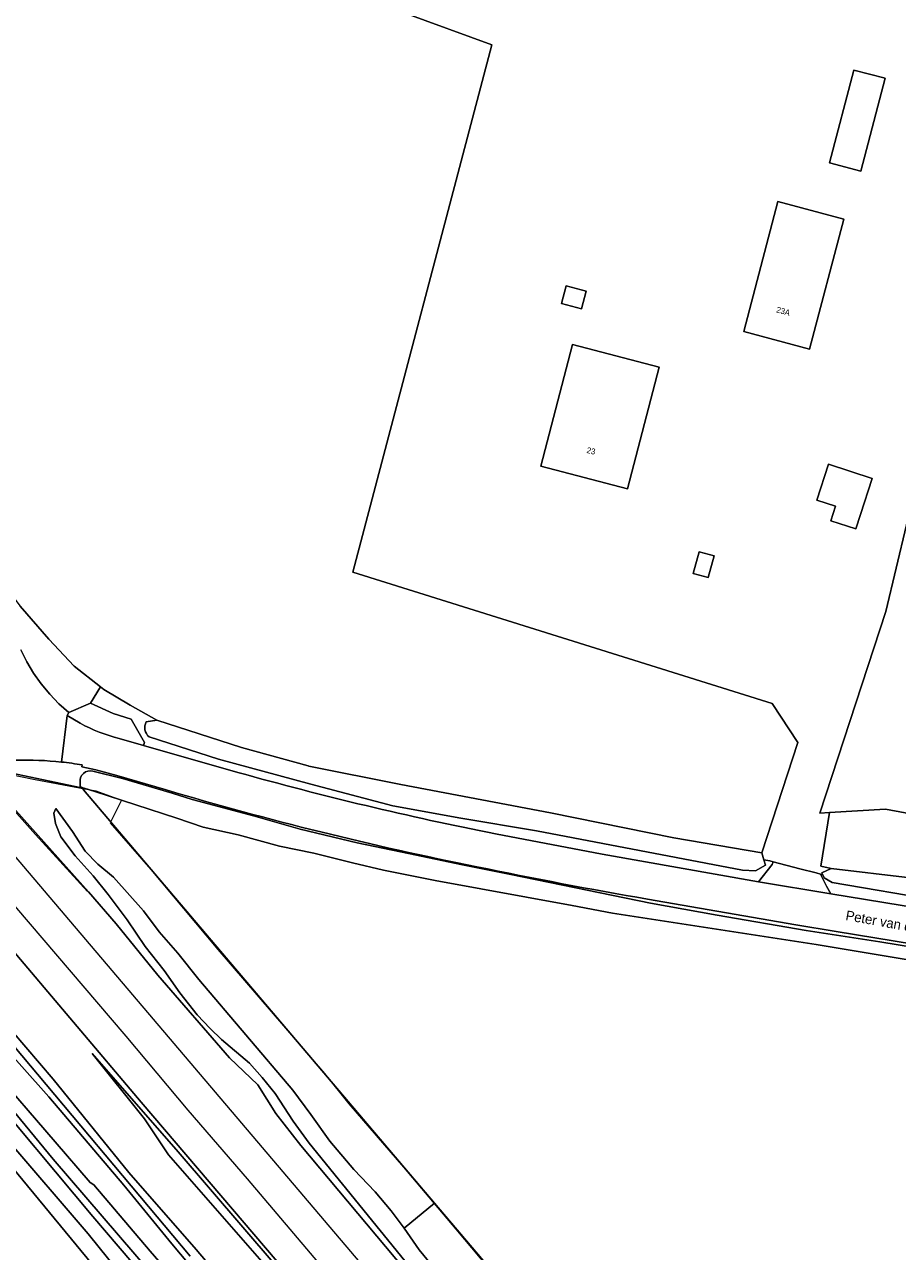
# Model space of a CAD drawing. Header units: metres. Extents: x 151448 to 154749, y 463108 to 465296.
# Tile 17 of 256: x 151899 to 152010, y 464122 to 464279. Entities that reach past the tile are written whole.
import ezdxf
from ezdxf.enums import TextEntityAlignment as Align

# ---------------------------------------------------------------- set-up
doc = ezdxf.new("R2010")
doc.units = ezdxf.units.M
for name, color, linetype, lineweight in [('B-PV-AM-AS_SPOOR_TREIN-G', 253, 'Continuous', 9), ('B-PV-GR-BEPLANTING_CULTUUR_BOSPLANTSOEN-GV', 253, 'Continuous', 9), ('B-PV-GR-GRAS-GV', 253, 'Continuous', 9), ('B-PV-GR-GROENVOORZIENING-GV', 253, 'Continuous', 9), ('B-PV-GR-RIET-GV', 253, 'Continuous', 9), ('B-PV-IE-TERREINAFSCHEIDING_KUNSTMATIG_HEKWERK-G', 253, 'Continuous', 9), ('B-PV-OG-BEBOUWING-GV', 1, 'Continuous', 9), ('B-PV-OG-BEBOUWING-T18', 2, 'Continuous', 9), ('B-PV-OG-TERREIN_BEGROEID-GV', 253, 'Continuous', 9), ('B-PV-OG-TERREIN_ERF-GV', 253, 'Continuous', 9), ('B-PV-OG-TERREIN_OEVER-GV', 253, 'Continuous', 9), ('B-PV-OG-TOPOGRAFIE-T18', 2, 'Continuous', 9), ('B-PV-OG-WATER-GV', 253, 'Continuous', 9), ('B-PV-OG-WATER_GREPPEL-GV', 253, 'Continuous', 9), ('B-PV-OG-WATER_SLOOT-GV', 253, 'Continuous', 9), ('B-PV-OG-WEG-GV', 253, 'Continuous', 9), ('B-PV-VH-GESLOTENVERHARDING-GV', 253, 'Continuous', 9), ('B-PV-VH-GESLOTENVERHARDING_ASFALT-GV', 253, 'Continuous', 9), ('B-PV-VH-HALFVERHARDING-GV', 253, 'Continuous', 9), ('B-PV-VH-ONVERHARD-GV', 253, 'Continuous', 9), ('B-PV-VH-OPENVERHARDING_BETONSTRAATSTEEN-GV', 253, 'Continuous', 9), ('B-PV-VH-OPENVERHARDING_TEGEL-GV', 253, 'Continuous', 9)]:
    doc.layers.add(name, color=color, linetype=linetype, lineweight=lineweight)
doc.styles.add('Drong', font='txt', dxfattribs={"height": 1.8})

msp = doc.modelspace()

# ---------------------------------------------------------------- linework, layer by layer
at = {"layer": 'B-PV-AM-AS_SPOOR_TREIN-G', "flags": 128}
for points in [[(151645.884, 464467.578), (151661.406, 464449.2), (151694.565, 464410.444), (151701.36, 464402.353), (151720.084, 464380.436), (151751.119, 464343.821), (151769.439, 464322.479), (151776.325, 464314.282), (151789.488, 464299.025), (151805.409, 464280.142), (151839.991, 464239.747), (151962.288, 464095.963), (152000.203, 464051.449), (152004.937, 464045.994), (152099.245, 463935.178), (152113.275, 463918.806), (152192.056, 463826.252), (152198.981, 463818.219), (152206.172, 463809.67), (152217.481, 463796.517), (152235.051, 463775.752), (152269.401, 463735.426)], [(151644.553, 464462.844), (151701.747, 464395.479), (151755.549, 464332.581), (151772.796, 464312.161), (151785.403, 464297.441), (151799.777, 464280.458), (151809.923, 464268.697), (151885.064, 464180.273), (151911.616, 464149.249), (151919.572, 464139.803), (151927.163, 464130.999), (151964.425, 464087.093), (151983.91, 464064.333), (152073.17, 463959.483), (152088.538, 463941.538), (152100.135, 463927.853), (152106.42, 463920.58), (152112.16, 463913.723), (152206.668, 463802.941), (152238.761, 463765.163), (152266.481, 463732.854)]]:
    msp.add_lwpolyline(points, dxfattribs=at)
at = {"layer": 'B-PV-GR-BEPLANTING_CULTUUR_BOSPLANTSOEN-GV', "flags": 128}
msp.add_lwpolyline([(152068.173, 464171.691), (152039.333, 464173.014), (152024.649, 464175.924), (152017.564, 464176.67), (152008.884, 464178.295), (152001.723, 464177.885), (152000.616, 464171.009), (152001.908, 464170.72), (152012.023, 464169.507), (152019.056, 464168.261), (152031.203, 464165.764), (152039.268, 464164.918), (152055.134, 464162.053), (152064.215, 464160.523), (152077.474, 464158.595), (152089.384, 464156.361), (152093.185, 464155.821), (152093.176, 464156.874), (152094.367, 464167.722), (152086.399, 464170.421), (152087.404, 464174.438), (152078.276, 464176.593), (152077.014, 464171.562)], close=True, dxfattribs=at)
at = {"layer": 'B-PV-GR-GRAS-GV', "flags": 128}
for points in [[(151894.879, 464300.78), (151877.373, 464230.39), (151888.234, 464217.61), (151893.179, 464210.672), (151898.112, 464204.294), (151901.75, 464200.058), (151905.001, 464196.608), (151908.395, 464193.956), (151908.823, 464193.622), (151912.188, 464191.612), (151915.58, 464189.673), (151926.416, 464186.201), (151934.959, 464183.841), (151935.066, 464183.811), (151946.841, 464181.477), (151965.981, 464177.816), (151981.79, 464174.622), (151993.049, 464172.702), (151997.671, 464186.855), (151994.368, 464191.812), (151940.685, 464208.635), (151958.468, 464276.074), (151947.258, 464280.17)], [(152012.875, 464220.242), (152008.906, 464203.573), (152000.456, 464177.813), (152001.723, 464177.885), (152008.884, 464178.295), (152017.564, 464176.67)], [(151903.369, 464184.334), (151902.65, 464184.405), (151901.931, 464184.465), (151901.21, 464184.513), (151900.488, 464184.55), (151899.766, 464184.575), (151899.044, 464184.588), (151897.451, 464184.576), (151896.069, 464184.52), (151895.507, 464184.485), (151894.946, 464184.442), (151894.385, 464184.393), (151893.825, 464184.337), (151893.265, 464184.273), (151892.706, 464184.203), (151892.341, 464183.898), (151893.57, 464182.511), (151894.548, 464183.432), (151905.957, 464181.055), (151906.196, 464180.774), (151906.273, 464180.981), (151906.131, 464181.024), (151905.779, 464181.215), (151905.764, 464181.715)], [(151908.69, 464118.437), (151894.96, 464134.991), (151883.46, 464148.841), (151874.544, 464159.996), (151864.97, 464170.208), (151863.349, 464171.938), (151861.283, 464173.934), (151854.072, 464180.9), (151852.256, 464182.655), (151851.123, 464181.886), (151851.022, 464181.818), (151850.308, 464180.685), (151849.351, 464178.874), (151848.57, 464176.865), (151846.243, 464166.984), (151832.864, 464114.086)], [(151948.459, 464119.15), (151935.09, 464135.574), (151933.054, 464138.402), (151930.758, 464141.912), (151929.093, 464143.992), (151927.451, 464145.82), (151923.869, 464148.827), (151922.425, 464150.246), (151920.76, 464151.998), (151918.538, 464154.789), (151916.532, 464157.644), (151914.096, 464160.756), (151911.794, 464164.15), (151909.374, 464167.368), (151907.418, 464169.756), (151905.125, 464172.338), (151903.316, 464174.766), (151902.605, 464176.471), (151902.384, 464177.789), (151902.641, 464178.383), (151904.797, 464175.441), (151906.427, 464172.928), (151908.019, 464171.258), (151910.039, 464169.62), (151913.863, 464165.294), (151915.898, 464162.612), (151918.278, 464159.87), (151920.97, 464156.51), (151932.998, 464142.349), (151935.318, 464139.263), (151937.736, 464135.843), (151940.808, 464132.219), (151943.558, 464129.368), (151945.606, 464126.897), (151947.248, 464124.705), (151951.147, 464127.898), (151906.196, 464180.774), (151905.957, 464181.055), (151894.548, 464183.432)], [(151916.774, 464180.769), (151910.448, 464182.623), (151907.787, 464183.358), (151905.983, 464183.738), (151906.034, 464183.966)], [(151907.386, 464183.182), (151911.197, 464182.221), (151917.54, 464180.371), (151920.122, 464179.549), (151927.957, 464177.437), (151933.928, 464175.754), (151941.242, 464174.004), (151947.796, 464172.654), (151954.701, 464171.171), (151960.894, 464169.961), (151978.81, 464166.283), (151987.346, 464164.754), (151998.735, 464162.781), (152008.129, 464161.335), (152090.728, 464147.815)], [(151893.57, 464182.511), (151906.847, 464167.745), (151910.385, 464163.624), (151915.727, 464157.058), (151924.898, 464146.499), (151928.499, 464143.053), (151930.839, 464139.382), (151934.023, 464135.278), (151952.163, 464113.651)], [(151977.491, 464065.989), (151913.59, 464140.81), (151896.26, 464161.291), (151880.498, 464179.918), (151876.254, 464178.926), (151876.25, 464174.62), (151876.249, 464173.09), (151876.807, 464170.19), (151876.856, 464169.936), (151876.982, 464169.464), (151877.904, 464170.231), (151879.703, 464169.91), (151882.171, 464167.451), (151888.263, 464160.119), (151902.335, 464143.763), (151911.982, 464131.812), (151920.606, 464121.992), (151941.152, 464097.836)], [(152023.519, 464157.085), (152000, 464160.978), (151973.909, 464164.986), (151968.774, 464165.96), (151951.239, 464169.187), (151944.608, 464170.49), (151940.641, 464171.455), (151935.673, 464172.68), (151931.304, 464173.575), (151926.017, 464175.004), (151921.54, 464175.99), (151918.155, 464177.137), (151907.669, 464180.559), (151906.273, 464180.981), (151906.196, 464180.774), (151951.147, 464127.898), (152031.078, 464033.874)], [(151960.215, 464108.494), (151949.161, 464121.949), (151947.248, 464124.705), (151945.606, 464126.897), (151943.558, 464129.368), (151940.808, 464132.219), (151937.736, 464135.843), (151935.318, 464139.263), (151932.998, 464142.349), (151920.97, 464156.51), (151918.278, 464159.87), (151915.898, 464162.612), (151913.863, 464165.294), (151910.039, 464169.62), (151908.019, 464171.258), (151906.427, 464172.928), (151904.797, 464175.441), (151902.641, 464178.383), (151902.384, 464177.789), (151902.605, 464176.471), (151903.316, 464174.766), (151905.125, 464172.338), (151907.418, 464169.756), (151909.374, 464167.368), (151911.794, 464164.15), (151914.096, 464160.756), (151916.532, 464157.644), (151918.538, 464154.789), (151920.76, 464151.998), (151922.425, 464150.246), (151923.869, 464148.827), (151927.451, 464145.82), (151929.093, 464143.992), (151930.758, 464141.912), (151933.054, 464138.402), (151935.09, 464135.574), (151948.459, 464119.15)], [(151941.152, 464097.836), (151920.606, 464121.992), (151911.982, 464131.812), (151902.335, 464143.763), (151888.263, 464160.119), (151882.171, 464167.451), (151879.703, 464169.91), (151877.904, 464170.231), (151876.982, 464169.464), (151876.856, 464169.936), (151876.807, 464170.19), (151876.899, 464169.459), (151878.31, 464165.804), (151880.794, 464167.481), (151896.075, 464149.42), (151919.834, 464121.112)], [(152024.956, 464158.997), (152002.569, 464162.673), (151997.413, 464163.52), (151978.387, 464166.789)], [(151931.704, 464117.364), (151917.065, 464134.094), (151914.019, 464138.681), (151907.325, 464147.044), (151918.322, 464134.458), (151930.758, 464120.003)]]:
    msp.add_lwpolyline(points, dxfattribs=at)
at = {"layer": 'B-PV-GR-GRAS-GV'}
for points in [[(151906.034, 464183.966, 0.0149828), (151903.369, 464184.334)], [(151905.764, 464181.715, -0.5312182), (151907.386, 464183.182)], [(151956.574, 464170.932, -0.0225868), (151916.774, 464180.769)], [(151978.387, 464166.789, -0.0081977), (151956.574, 464170.932)]]:
    msp.add_lwpolyline(points, format="xyb", dxfattribs=at)
at = {"layer": 'B-PV-GR-GROENVOORZIENING-GV', "flags": 128}
msp.add_lwpolyline([(151930.758, 464120.003), (151918.322, 464134.458), (151907.325, 464147.044), (151914.019, 464138.681), (151917.065, 464134.094), (151931.704, 464117.364)], dxfattribs=at)
at = {"layer": 'B-PV-GR-RIET-GV', "flags": 128}
msp.add_lwpolyline([(152031.078, 464033.874), (151951.147, 464127.898), (151947.248, 464124.705), (151949.161, 464121.949), (151960.215, 464108.494), (151969.275, 464097.223), (151973.173, 464093.882), (151974.905, 464091.969), (151978.025, 464086.889), (152000.351, 464060.651), (152005.88, 464053.877), (152010.583, 464048.414)], dxfattribs=at)
at = {"layer": 'B-PV-IE-TERREINAFSCHEIDING_KUNSTMATIG_HEKWERK-G', "flags": 128}
for points in [[(151906.695, 464167.765), (151900.05, 464175.077), (151893.482, 464182.401), (151894.57, 464183.23), (151900.025, 464182.096), (151905.666, 464181.024), (151907.757, 464180.67), (151911.051, 464179.453), (151909.604, 464176.541)], [(151909.604, 464176.541), (151914.81, 464170.572), (151923.41, 464160.34), (151930.234, 464152.432), (151937.062, 464144.503), (151940.185, 464140.594), (151947.187, 464132.517), (151953.859, 464124.58), (151962.305, 464114.505), (151968.985, 464106.587), (151972.325, 464102.682), (151975.706, 464098.676), (151984.061, 464088.554), (151994.121, 464076.736), (152002.445, 464066.921), (152014.41, 464052.78), (152017.772, 464048.88), (152028.544, 464036.088)]]:
    msp.add_lwpolyline(points, dxfattribs=at)
at = {"layer": 'B-PV-OG-BEBOUWING-GV', "flags": 128}
for points in [[(152005.735, 464259.932), (152008.823, 464271.824), (152004.803, 464272.868), (152001.715, 464260.976)], [(151995.086, 464256.027), (151990.723, 464239.422), (151999.158, 464237.161), (152003.525, 464253.777)], [(151969.958, 464242.336), (151970.548, 464244.574), (151967.989, 464245.249), (151967.399, 464243.011)], [(151968.784, 464237.755), (151964.741, 464222.202), (151975.85, 464219.299), (151979.912, 464234.845)], [(152002.477, 464217.06), (152001.874, 464215.204), (152005.084, 464214.16), (152005.688, 464216.016), (152007.183, 464220.615), (152001.589, 464222.433), (152000.094, 464217.835)], [(151985.003, 464211.244), (151984.239, 464208.467), (151986.192, 464207.93), (151986.956, 464210.706)]]:
    msp.add_lwpolyline(points, close=True, dxfattribs=at)
at = {"layer": 'B-PV-OG-TERREIN_BEGROEID-GV', "flags": 128}
msp.add_lwpolyline([(151863.867, 464179.195), (151861.321, 464178.647), (151854.072, 464180.9), (151861.283, 464173.934), (151863.349, 464171.938), (151864.97, 464170.208), (151874.544, 464159.996), (151883.46, 464148.841), (151894.96, 464134.991), (151908.69, 464118.437), (151909.485, 464117.901), (151910.683, 464119.152), (151906.779, 464123.984), (151896.256, 464136.237), (151882.131, 464153.609), (151876.21, 464160.73), (151874.843, 464162.417), (151872.63, 464166.198), (151871.255, 464168.736), (151869.377, 464172.575), (151869.343, 464172.645), (151867.428, 464175.113), (151864.743, 464178.191)], close=True, dxfattribs=at)
at = {"layer": 'B-PV-OG-TERREIN_ERF-GV', "flags": 128}
msp.add_lwpolyline([(151947.258, 464280.17), (151958.468, 464276.074), (151940.685, 464208.635), (151994.368, 464191.812), (151997.671, 464186.855), (151993.049, 464172.702), (151993.319, 464171.823), (151994.086, 464171.691), (151994.477, 464171.588), (151997.899, 464170.691), (152000, 464170.14), (152000.573, 464169.99), (152000.857, 464169.916), (152000.739, 464170.172), (152001.908, 464170.72), (152000.616, 464171.009), (152001.723, 464177.885), (152000.456, 464177.813), (152008.906, 464203.573), (152012.875, 464220.242)], dxfattribs=at)
for points in [[(152001.715, 464260.976), (152004.803, 464272.868), (152008.823, 464271.824), (152005.735, 464259.932)], [(152003.525, 464253.777), (151999.158, 464237.161), (151990.723, 464239.422), (151995.086, 464256.027)], [(151967.399, 464243.011), (151967.989, 464245.249), (151970.548, 464244.574), (151969.958, 464242.336)], [(151979.912, 464234.845), (151975.85, 464219.299), (151964.741, 464222.202), (151968.784, 464237.755)], [(152000.094, 464217.835), (152001.589, 464222.433), (152007.183, 464220.615), (152005.688, 464216.016), (152005.084, 464214.16), (152001.874, 464215.204), (152002.477, 464217.06)], [(151985.003, 464211.244), (151986.956, 464210.706), (151986.192, 464207.93), (151984.239, 464208.467)]]:
    msp.add_lwpolyline(points, close=True, dxfattribs=at)
at = {"layer": 'B-PV-OG-TERREIN_OEVER-GV', "flags": 128}
for points in [[(151919.834, 464121.112), (151896.075, 464149.42), (151880.794, 464167.481), (151878.31, 464165.804), (151878.576, 464164.206), (151879.591, 464162.74), (151881.704, 464158.933), (151884.163, 464155.48), (151902.334, 464133.521), (151919.054, 464114.099)], [(151926.804, 464107.856), (151914.715, 464121.743), (151907.527, 464130.233), (151907.046, 464130.556), (151902.559, 464135.757), (151894.302, 464145.286), (151886.103, 464154.903), (151883.364, 464158.559), (151880.178, 464163.542), (151879.424, 464165.036), (151879.395, 464165.601), (151879.798, 464165.992), (151880.454, 464166.024), (151881.31, 464165.387), (151884.762, 464161.025), (151889.529, 464155.411), (151895.143, 464148.87), (151901.74, 464141.512), (151911.366, 464130.194), (151917.493, 464122.688), (151927.028, 464111.368)]]:
    msp.add_lwpolyline(points, dxfattribs=at)
at = {"layer": 'B-PV-OG-WATER-GV', "flags": 128}
msp.add_lwpolyline([(151927.028, 464111.368), (151917.493, 464122.688), (151911.366, 464130.194), (151901.74, 464141.512), (151895.143, 464148.87), (151889.529, 464155.411), (151884.762, 464161.025), (151881.31, 464165.387), (151880.454, 464166.024), (151879.798, 464165.992), (151879.395, 464165.601), (151879.424, 464165.036), (151880.178, 464163.542), (151883.364, 464158.559), (151886.103, 464154.903), (151894.302, 464145.286), (151902.559, 464135.757), (151907.046, 464130.556), (151907.527, 464130.233), (151914.715, 464121.743), (151926.804, 464107.856)], dxfattribs=at)
at = {"layer": 'B-PV-OG-WATER_GREPPEL-GV'}
msp.add_lwpolyline([(151914.231, 464189.49, 0.3566769), (151914.6, 464187.553)], format="xyb", dxfattribs=at)
at = {"layer": 'B-PV-OG-WATER_GREPPEL-GV', "flags": 128}
msp.add_lwpolyline([(151914.6, 464187.553), (151923.483, 464184.72), (151935.317, 464181.512), (151945.787, 464178.724), (151954.503, 464177.17), (151964.19, 464175.513), (151990.589, 464170.496), (151992.227, 464170.397), (151993.532, 464171.132), (151993.319, 464171.823), (151993.049, 464172.702), (151981.79, 464174.622), (151965.981, 464177.816), (151946.841, 464181.477), (151935.066, 464183.811), (151934.959, 464183.841), (151926.416, 464186.201), (151915.58, 464189.673), (151914.231, 464189.49)], dxfattribs=at)
msp.add_lwpolyline([(152000.857, 464169.916), (152001.042, 464169.511), (152002.056, 464168.902), (152015.571, 464166.626), (152031.986, 464163.767), (152054.439, 464160.082), (152075.251, 464156.516), (152092.154, 464153.645), (152092.896, 464154.023), (152093.471, 464155.095), (152093.687, 464155.497), (152093.185, 464155.821), (152089.384, 464156.361), (152077.474, 464158.595), (152064.215, 464160.523), (152055.134, 464162.053), (152039.268, 464164.918), (152031.203, 464165.764), (152019.056, 464168.261), (152012.023, 464169.507), (152001.908, 464170.72), (152000.739, 464170.172)], close=True, dxfattribs=at)
at = {"layer": 'B-PV-OG-WATER_SLOOT-GV'}
msp.add_lwpolyline([(151907.386, 464183.182, 0.5312182), (151905.764, 464181.715)], format="xyb", dxfattribs=at)
at = {"layer": 'B-PV-OG-WATER_SLOOT-GV', "flags": 128}
for points in [[(151911.197, 464182.221), (151907.386, 464183.182)], [(151905.764, 464181.715), (151905.779, 464181.215)], [(151905.779, 464181.215), (151906.131, 464181.024)], [(151906.131, 464181.024), (151906.273, 464180.981)], [(151917.54, 464180.371), (151911.197, 464182.221)], [(151906.273, 464180.981), (151907.669, 464180.559)], [(151907.669, 464180.559), (151918.155, 464177.137)], [(151920.122, 464179.549), (151917.54, 464180.371)], [(151927.957, 464177.437), (151920.122, 464179.549)], [(151918.155, 464177.137), (151921.54, 464175.99)], [(151933.928, 464175.754), (151927.957, 464177.437)], [(151921.54, 464175.99), (151926.017, 464175.004)], [(151926.017, 464175.004), (151931.304, 464173.575)], [(151941.242, 464174.004), (151933.928, 464175.754)], [(151931.304, 464173.575), (151935.673, 464172.68)], [(151947.796, 464172.654), (151941.242, 464174.004)], [(151935.673, 464172.68), (151940.641, 464171.455)], [(151954.701, 464171.171), (151947.796, 464172.654)], [(151940.641, 464171.455), (151944.608, 464170.49)], [(151944.608, 464170.49), (151951.239, 464169.187)], [(151960.894, 464169.961), (151954.701, 464171.171)], [(151951.239, 464169.187), (151968.774, 464165.96)], [(151978.81, 464166.283), (151960.894, 464169.961)], [(151968.774, 464165.96), (151973.909, 464164.986)], [(151987.346, 464164.754), (151978.81, 464166.283)], [(151973.909, 464164.986), (152000, 464160.978)], [(151998.735, 464162.781), (151987.346, 464164.754)], [(152008.129, 464161.335), (151998.735, 464162.781)], [(152000, 464160.978), (152023.519, 464157.085)], [(152090.728, 464147.815), (152008.129, 464161.335)]]:
    msp.add_lwpolyline(points, dxfattribs=at)
at = {"layer": 'B-PV-OG-WEG-GV', "flags": 128}
msp.add_lwpolyline([(151922.983, 464107.923), (151923.591, 464108.809), (151919.054, 464114.099), (151902.334, 464133.521), (151884.163, 464155.48), (151881.704, 464158.933), (151879.591, 464162.74), (151878.576, 464164.206), (151878.31, 464165.804), (151876.899, 464169.459), (151876.807, 464170.19), (151876.249, 464173.09), (151876.25, 464174.62), (151876.144, 464175.466), (151872.181, 464174.344), (151874.096, 464169.69), (151875.734, 464165.879), (151876.574, 464164.386), (151878.568, 464161.057), (151881.089, 464157.901), (151892.807, 464143.583), (151907.382, 464126.191), (151922.864, 464108.058)], close=True, dxfattribs=at)
at = {"layer": 'B-PV-VH-GESLOTENVERHARDING-GV', "flags": 128}
for points in [[(151898.181, 464198.684), (151898.94, 464197.164), (151899.812, 464195.706), (151900.793, 464194.319), (151901.876, 464193.01), (151903.056, 464191.787), (151904.325, 464190.657), (151907.111, 464191.865), (151908.395, 464193.956), (151905.001, 464196.608), (151901.75, 464200.058), (151898.112, 464204.294)], [(151914.231, 464189.49), (151915.58, 464189.673), (151912.188, 464191.612), (151908.823, 464193.622), (151908.395, 464193.956), (151907.111, 464191.865), (151910.007, 464190.524), (151912.305, 464189.832), (151913.996, 464186.837), (151913.886, 464186.451), (151925.946, 464183.011)], [(151958.952, 464175.154), (151972.613, 464172.55), (151992.611, 464169.009), (151994.368, 464171.211), (151994.477, 464171.588), (151994.086, 464171.691), (151993.319, 464171.823), (151993.532, 464171.132), (151992.227, 464170.397), (151990.589, 464170.496), (151964.19, 464175.513), (151954.503, 464177.17), (151945.787, 464178.724), (151935.317, 464181.512), (151923.483, 464184.72), (151914.6, 464187.553)]]:
    msp.add_lwpolyline(points, dxfattribs=at)
at = {"layer": 'B-PV-VH-GESLOTENVERHARDING-GV'}
for points in [[(151914.6, 464187.553, -0.3566769), (151914.231, 464189.49)], [(151925.946, 464183.011, 0.0197307), (151958.952, 464175.154)]]:
    msp.add_lwpolyline(points, format="xyb", dxfattribs=at)
at = {"layer": 'B-PV-VH-GESLOTENVERHARDING-GV', "flags": 128}
msp.add_lwpolyline([(152093.569, 464155.078), (152093.554, 464155.083), (152093.471, 464155.095), (152092.896, 464154.023), (152092.154, 464153.645), (152075.251, 464156.516), (152054.439, 464160.082), (152031.986, 464163.767), (152015.571, 464166.626), (152002.056, 464168.902), (152001.042, 464169.511), (152000.857, 464169.916), (152000.573, 464169.99), (152001.341, 464168.452), (152001.868, 464167.471), (152035.539, 464161.96), (152055.035, 464158.76), (152074.998, 464155.455), (152092.103, 464152.643), (152092.166, 464153.028), (152092.872, 464153.718), (152093.501, 464154.836)], close=True, dxfattribs=at)
at = {"layer": 'B-PV-VH-GESLOTENVERHARDING_ASFALT-GV', "flags": 128}
for points in [[(151897.451, 464184.576), (151899.044, 464184.588), (151899.766, 464184.575), (151900.488, 464184.55), (151901.21, 464184.513), (151901.931, 464184.465), (151902.65, 464184.405), (151903.369, 464184.334), (151904.127, 464190.307), (151904.325, 464190.657), (151903.056, 464191.787), (151901.876, 464193.01), (151900.793, 464194.319), (151899.812, 464195.706), (151898.94, 464197.164), (151898.181, 464198.684)], [(151905.758, 464189.295), (151904.127, 464190.307), (151903.369, 464184.334)], [(151925.946, 464183.011), (151913.886, 464186.451), (151910.757, 464187.344)], [(151906.034, 464183.966), (151905.983, 464183.738), (151907.787, 464183.358), (151910.448, 464182.623), (151916.774, 464180.769)], [(152117.177, 464148.899), (152098.904, 464151.627), (152092.132, 464152.638), (152092.103, 464152.643), (152074.998, 464155.455), (152055.035, 464158.76), (152035.539, 464161.96), (152001.868, 464167.471), (151992.611, 464169.009), (151972.613, 464172.55), (151958.952, 464175.154)], [(151978.387, 464166.789), (151997.413, 464163.52), (152002.569, 464162.673), (152024.956, 464158.997), (152043.014, 464156.01), (152075.84, 464150.671), (152089.392, 464148.446), (152092.275, 464147.989), (152093.502, 464147.756), (152093.579, 464148.155), (152095.708, 464147.826), (152104.118, 464146.525), (152104.06, 464146.125), (152104.176, 464146.124), (152106.009, 464145.844), (152116.389, 464144.419)]]:
    msp.add_lwpolyline(points, dxfattribs=at)
at = {"layer": 'B-PV-VH-GESLOTENVERHARDING_ASFALT-GV'}
for points in [[(151910.757, 464187.344, -0.0618397), (151905.758, 464189.295)], [(151903.369, 464184.334, -0.0149828), (151906.034, 464183.966)], [(151958.952, 464175.154, -0.0197307), (151925.946, 464183.011)], [(151916.774, 464180.769, 0.0225868), (151956.574, 464170.932)], [(151956.574, 464170.932, 0.0081977), (151978.387, 464166.789)]]:
    msp.add_lwpolyline(points, format="xyb", dxfattribs=at)
at = {"layer": 'B-PV-VH-HALFVERHARDING-GV', "flags": 128}
for points in [[(151952.163, 464113.651), (151934.023, 464135.278), (151930.839, 464139.382), (151928.499, 464143.053), (151924.898, 464146.499), (151915.727, 464157.058), (151910.385, 464163.624), (151906.847, 464167.745), (151893.57, 464182.511)], [(151896.26, 464161.291), (151913.59, 464140.81), (151977.491, 464065.989)]]:
    msp.add_lwpolyline(points, dxfattribs=at)
at = {"layer": 'B-PV-VH-ONVERHARD-GV', "flags": 128}
msp.add_lwpolyline([(151922.864, 464108.058), (151907.382, 464126.191), (151892.807, 464143.583), (151881.089, 464157.901), (151878.568, 464161.057), (151876.574, 464164.386), (151875.734, 464165.879), (151874.096, 464169.69), (151872.181, 464174.344), (151869.343, 464172.645), (151869.377, 464172.575), (151871.255, 464168.736), (151872.63, 464166.198), (151874.843, 464162.417), (151876.21, 464160.73), (151882.131, 464153.609), (151896.256, 464136.237), (151906.779, 464123.984), (151910.683, 464119.152)], dxfattribs=at)
at = {"layer": 'B-PV-VH-OPENVERHARDING_BETONSTRAATSTEEN-GV', "flags": 128}
msp.add_lwpolyline([(152000.573, 464169.99), (152000, 464170.14), (151997.899, 464170.691), (151994.477, 464171.588), (151994.368, 464171.211), (151992.611, 464169.009), (152001.868, 464167.471), (152001.341, 464168.452)], close=True, dxfattribs=at)
at = {"layer": 'B-PV-VH-OPENVERHARDING_TEGEL-GV', "flags": 128}
for points in [[(151904.325, 464190.657), (151904.127, 464190.307)], [(151907.111, 464191.865), (151904.325, 464190.657)], [(151910.007, 464190.524), (151907.111, 464191.865)], [(151912.305, 464189.832), (151910.007, 464190.524)], [(151904.127, 464190.307), (151905.758, 464189.295)], [(151913.996, 464186.837), (151912.305, 464189.832)], [(151910.757, 464187.344), (151913.886, 464186.451)], [(151913.886, 464186.451), (151913.996, 464186.837)]]:
    msp.add_lwpolyline(points, dxfattribs=at)
at = {"layer": 'B-PV-VH-OPENVERHARDING_TEGEL-GV'}
msp.add_lwpolyline([(151905.758, 464189.295, 0.0618397), (151910.757, 464187.344)], format="xyb", dxfattribs=at)

# ---------------------------------------------------------------- texts
at = {"layer": 'B-PV-OG-BEBOUWING-T18', "style": 'Drong'}
for s, rotation, p in [('23A', 345, (151995.788, 464242.011)), ('23', 347.2, (151971.18, 464224.137))]:
    msp.add_text(s, height=0.75, rotation=rotation, dxfattribs=at).set_placement(p, align=Align.MIDDLE)
at = {"layer": 'B-PV-OG-TOPOGRAFIE-T18', "style": 'Drong'}
msp.add_text('Peter van den Breemerweg', height=1.25, rotation=349.8, dxfattribs=at).set_placement((152013.796, 464162.798), align=Align.MIDDLE)

doc.saveas('drawing.dxf')
